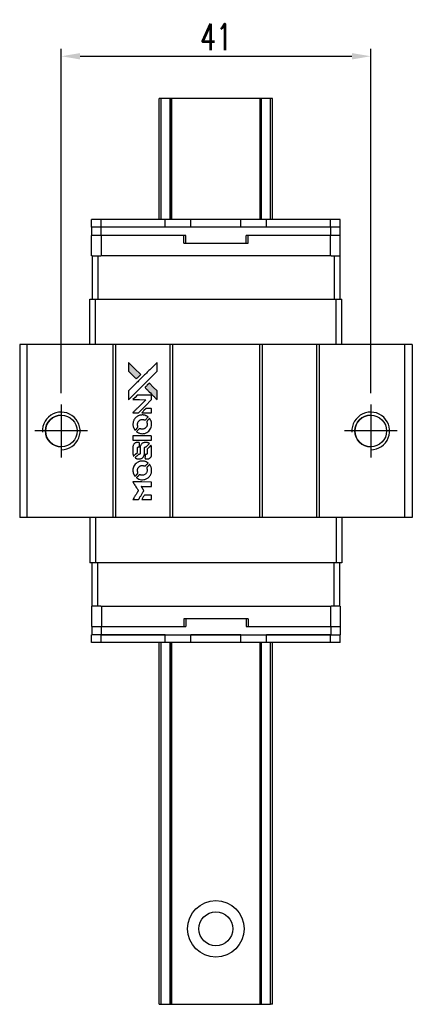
# Model space of a CAD drawing. Header units: millimetres. Extents: x 291 to 532, y -411 to -210.
# Tile 2 of 3: x 308 to 360, y -340 to -210. Entities that reach past the tile are written whole.
import ezdxf

# ---------------------------------------------------------------- set-up
doc = ezdxf.new("R2010")
doc.units = ezdxf.units.MM
doc.header["$LTSCALE"] = 0.1
doc.layers.get('0').update_dxf_attribs({"linetype": 'CONTINUOUS'})
doc.layers.get('Defpoints').update_dxf_attribs({"linetype": 'CONTINUOUS'})
doc.styles.add('DIM-7', font='SIMPLEX.shx', dxfattribs={"width": 0.7, "bigfont": 'chineset.shx'})
doc.dimstyles.new('CNS', dxfattribs={"dimtxt": 3.5, "dimasz": 2.5, "dimexe": 1, "dimexo": 1.5, "dimgap": 0.09, "dimtad": 0, "dimdsep": 46, "dimtxsty": 'DIM-7', "dimcen": 0.09, "dimclrd": 1, "dimclre": 1, "dimclrt": 4, "dimadec": 0, "dimazin": 0, "dimtfac": 1, "dimtix": 1, "dimtmove": 2, "dimatfit": 3, "dimfxl": 1, "dimtvp": 0.971429, "dimtolj": 1, "dimarcsym": 0})

# ---------------------------------------------------------------- blocks, each defined once
blk = doc.blocks.new('*D289')
at = {"color": 7, "lineweight": -2}
for p, q in [((313.19, -259.37), (313.19, -213.73)), ((354.19, -259.37), (354.19, -213.73)), ((315.69, -214.73), (351.69, -214.73))]:
    blk.add_line(p, q, dxfattribs=at)
at = {"color": 7}
for points in [[(315.69, -214.31), (315.69, -215.15), (313.19, -214.73)], [(351.69, -214.31), (351.69, -215.15), (354.19, -214.73)]]:
    blk.add_solid(points, dxfattribs=at)
at = {"layer": 'Defpoints', "color": 0}
for p in [(354.19, -214.73), (313.19, -260.87), (354.19, -260.87)]:
    blk.add_point(p, dxfattribs=at)
at = {"color": 7, "insert": (333.69, -212.18), "char_height": 3.5, "attachment_point": 5, "style": 'DIM-7'}
blk.add_mtext('\\A1;41', dxfattribs=at)
blk = doc.blocks.new('A$Ce5cb1b67')
at = {"linetype": 'Continuous'}
h = blk.add_hatch(color=256, dxfattribs=at)
h.dxf.hatch_style = 1
h.paths.add_polyline_path([(0, 18.17), (0, 17.58), (0, 16.99), (0.51, 16.49, 0.000288), (0.71, 16.29, 0.000479), (0.87, 16.13, 0.000013), (1.02, 15.98, 0.197177), (1.02, 15.98, 0.197497), (1.02, 15.98, 0.00004), (1.11, 16.07, 0.000834), (1.2, 16.16, 0.000506), (1.32, 16.27), (1.61, 16.56), (0.8, 17.36)])
h.paths.add_polyline_path([(2.75, 15.42), (2.46, 15.13, 0.000476), (2.35, 15.01, 0.000789), (2.25, 14.92, 0.000035), (2.17, 14.83, 0.19758), (2.17, 14.83, 0.198396), (2.17, 14.83, 0.000019), (2.28, 14.71, 0.000582), (2.41, 14.59, 0.000351), (2.56, 14.43, 0.000108), (3.21, 13.79, 0.000692), (3.53, 13.47, 0.000077), (3.76, 13.24, 0.197527), (3.77, 13.24, 0.410181), (3.77, 13.24, 0.000493), (3.77, 13.36, 0.002424), (3.78, 13.53, 0.000529), (3.78, 13.81), (3.78, 14.39), (3.26, 14.9)])
for points in [[(0.51, 16.49, 0.000288), (0.71, 16.29, 0.000479), (0.87, 16.13, 0.000013), (1.02, 15.98, 0.197177), (1.02, 15.98, 0.197497), (1.02, 15.98, 0.00004), (1.11, 16.07, 0.000836), (1.2, 16.16, 0.000505), (1.32, 16.27), (1.61, 16.56), (0.8, 17.36), (0, 18.17), (0, 17.58), (0, 16.99)], [(0.71, 13.93, -0.000056), (1.06, 14.28, -0.000021), (1.55, 14.77, -0.000021), (2.09, 15.31, -0.000025), (2.59, 15.81), (3.78, 16.99), (3.77, 17.58), (3.77, 18.16), (2.98, 17.37, 0.000274), (2.6, 16.99, 0.000123), (2.1, 16.5, 0.000121), (1.57, 15.97, 0.000165), (1.09, 15.49), (0, 14.4), (0, 13.81), (0, 13.22)], [(2.56, 14.43, 0.000108), (3.21, 13.79, 0.000692), (3.53, 13.47, 0.000077), (3.76, 13.24, 0.197527), (3.77, 13.24, 0.410182), (3.77, 13.24, 0.000493), (3.77, 13.36, 0.002424), (3.78, 13.53, 0.000529), (3.78, 13.81), (3.78, 14.39), (3.26, 14.9), (2.75, 15.42), (2.46, 15.13, 0.000476), (2.35, 15.01, 0.000789), (2.25, 14.92, 0.000035), (2.17, 14.83, 0.19758), (2.17, 14.83, 0.198396), (2.17, 14.83, 0.000019), (2.28, 14.71, 0.000582), (2.41, 14.59, 0.000351)], [(0.94, 11.49), (1.31, 11.49), (2.18, 12.36), (3.05, 13.23), (3.05, 13.47, 0.0008), (3.05, 13.63, 0.010795), (3.04, 13.69, 0.030495), (3.04, 13.72, 0.080372), (3.03, 13.74, 0.03816), (3.02, 13.76, 0.041799), (3, 13.78, 0.042486), (2.99, 13.79, 0.042078), (2.97, 13.8, 0.099276), (2.94, 13.81, 0.003302), (2.81, 13.81, 0.002586), (2.6, 13.81, 0.000204), (2.04, 13.81), (1.14, 13.81), (0.85, 13.52), (0.56, 13.23), (1.43, 13.23), (2.29, 13.22), (1.44, 12.37, 0.000253), (1.11, 12.04, 0.000412), (0.83, 11.77, 0.000041), (0.58, 11.52, 0.041338), (0.57, 11.51), (0.56, 11.49)], [(2.39, 11.49), (3.05, 11.49), (3.05, 11.73), (3.05, 11.98), (3.03, 12.01, 0.03146), (3.02, 12.02, 0.026444), (3.01, 12.03, 0.026444), (3, 12.04, 0.031457), (2.98, 12.05), (2.95, 12.07), (2.63, 12.07), (2.31, 12.07), (2.02, 11.79, 0.000745), (1.91, 11.68, 0.001228), (1.82, 11.58, 0.000087), (1.74, 11.5, 0.195134), (1.74, 11.49, 0.412117), (1.74, 11.49, 0.000048), (1.93, 11.49, 0.00109), (2.14, 11.49, 0.000653)], [(0.58, 9.83, 0.023681), (0.59, 9.72, 0.022402), (0.62, 9.62, 0.021929), (0.66, 9.52, 0.020503), (0.7, 9.42, 0.013745), (0.73, 9.36, 0.009767), (0.77, 9.3, 0.009658), (0.8, 9.24, 0.027804), (0.83, 9.2), (0.84, 9.19), (1.03, 9.37, 0.002053), (1.11, 9.46, 0.006738), (1.17, 9.52, 0.007826), (1.21, 9.56, 0.063909), (1.22, 9.58, 0.061532), (1.23, 9.61, 0.068674), (1.24, 9.65, 0.052072), (1.23, 9.69, 0.019648), (1.21, 9.74, -0.018366), (1.19, 9.8, -0.0288), (1.18, 9.86, -0.029061), (1.17, 9.92, -0.019155), (1.17, 9.99, -0.053809), (1.2, 10.13, -0.058833), (1.25, 10.27, -0.058566), (1.33, 10.38, -0.052525), (1.44, 10.48, -0.044733), (1.53, 10.54, -0.040573), (1.64, 10.58, -0.041123), (1.74, 10.61, -0.04951), (1.85, 10.61, -0.017369), (1.9, 10.6, -0.024255), (1.94, 10.6, -0.023787), (1.98, 10.58, -0.015798), (2.03, 10.57, 0.010631), (2.06, 10.55, 0.033653), (2.08, 10.55, 0.037806), (2.1, 10.55, 0.016307), (2.13, 10.55, 0.068179), (2.18, 10.55, 0.095747), (2.22, 10.57, 0.033418), (2.28, 10.62, 0.002133), (2.43, 10.78, 0.001452), (2.52, 10.87, 0.012393), (2.56, 10.91, 0.020479), (2.58, 10.93, 0.344362), (2.57, 10.94, 0.074287), (2.55, 10.96, 0.005454), (2.49, 11.01, 0.008391), (2.42, 11.05, 0.017097), (2.36, 11.08, 0.027375), (2.24, 11.13, 0.02835), (2.12, 11.17, 0.027723), (1.99, 11.19, 0.023913), (1.86, 11.2, 0.027047), (1.7, 11.19, 0.031685), (1.55, 11.17, 0.032425), (1.4, 11.13, 0.031013), (1.26, 11.07, 0.037914), (1.09, 10.97, 0.040153), (0.95, 10.85, 0.039834), (0.82, 10.71, 0.036173), (0.71, 10.54, 0.040752), (0.64, 10.38, 0.035885), (0.6, 10.2, 0.035491), (0.57, 10.01, 0.037615)], [(1.08, 8.96, 0.018008), (1.14, 8.92, 0.009842), (1.2, 8.88, 0.009807), (1.28, 8.85, 0.015716), (1.34, 8.82, 0.048467), (1.56, 8.75, 0.045841), (1.79, 8.72, 0.046006), (2.03, 8.74, 0.049638), (2.25, 8.8, 0.064819), (2.54, 8.95, 0.06695), (2.78, 9.17, 0.066691), (2.95, 9.45, 0.063505), (3.04, 9.76, 0.03135), (3.05, 9.84, 0.010439), (3.05, 9.96, 0.010391), (3.05, 10.08, 0.032408), (3.04, 10.16, 0.015696), (3.02, 10.25, 0.018095), (3, 10.34, 0.018551), (2.97, 10.42, 0.018352), (2.93, 10.5, 0.015568), (2.9, 10.56, 0.009832), (2.87, 10.62, 0.009795), (2.83, 10.68, 0.023727), (2.8, 10.72), (2.79, 10.73), (2.61, 10.56, 0.001528), (2.5, 10.45, 0.010022), (2.45, 10.4, 0.019586), (2.43, 10.37, 0.061865), (2.41, 10.34, 0.055054), (2.4, 10.31, 0.061607), (2.4, 10.27, 0.048725), (2.4, 10.22, 0.020221), (2.42, 10.16, -0.017722), (2.44, 10.1, -0.02685), (2.45, 10.04, -0.02759), (2.45, 9.99, -0.020233), (2.45, 9.93, -0.04793), (2.44, 9.81, -0.048386), (2.4, 9.69, -0.047866), (2.33, 9.59, -0.044964), (2.25, 9.5, -0.04333), (2.16, 9.42, -0.050921), (2.05, 9.36, -0.051473), (1.94, 9.33, -0.0459), (1.82, 9.32, -0.019014), (1.76, 9.32, -0.024114), (1.71, 9.33, -0.025081), (1.66, 9.34, -0.023892), (1.61, 9.36, 0.008624), (1.57, 9.37, 0.026486), (1.54, 9.38, 0.035074), (1.51, 9.38, 0.02756), (1.49, 9.38, 0.087163), (1.45, 9.37, 0.073291), (1.41, 9.35, 0.028074), (1.35, 9.3, 0.002594), (1.22, 9.17), (1.04, 8.99)], [(1.81, 7.85), (3.05, 7.85), (3.05, 8.1), (3.05, 8.34), (3.03, 8.37, 0.071429), (3.01, 8.39, 0.054799), (2.99, 8.41, 0.053585), (2.96, 8.43, 0.060698), (2.93, 8.44, 0.033975), (2.88, 8.44, 0.000112), (2.25, 8.44, 0.000726), (1.63, 8.44, 0.001084), (1.1, 8.44), (0.57, 8.43), (0.57, 8.14), (0.57, 7.85)], [(0.58, 6.04, 0.018538), (0.58, 6, 0.010695), (0.59, 5.96, 0.01068), (0.6, 5.92, 0.017678), (0.61, 5.88, 0.013849), (0.63, 5.84, 0.011814), (0.64, 5.79, 0.004513), (0.66, 5.75, 0.290035), (0.67, 5.75, 0.196418), (0.67, 5.75, 0.000124), (0.74, 5.82, 0.001477), (0.82, 5.9, 0.000898), (0.92, 6), (1.17, 6.24), (1.17, 6.55, -0.001471), (1.17, 6.79, -0.028714), (1.17, 6.86, -0.097073), (1.19, 6.9, -0.084199), (1.22, 6.93, -0.042698), (1.24, 6.95, -0.053912), (1.26, 6.96, -0.051004), (1.29, 6.97, -0.032967), (1.32, 6.97, 0.00807), (1.33, 6.97, 0.003023), (1.36, 6.97, 0.002994), (1.38, 6.97, 0.003629), (1.4, 6.97), (1.46, 6.98), (1.46, 7.21, 0.001618), (1.45, 7.33, 0.005206), (1.45, 7.4, 0.00535), (1.45, 7.45, 0.060675), (1.45, 7.47, 0.048484), (1.44, 7.48, 0.02389), (1.44, 7.5, 0.022812), (1.43, 7.51, 0.02462), (1.41, 7.52, 0.061781), (1.39, 7.55, 0.080179), (1.35, 7.56, 0.048561), (1.31, 7.57, 0.010021), (1.22, 7.57, 0.016602), (1.11, 7.57, 0.031409), (1.03, 7.55, 0.036474), (0.95, 7.53, 0.03439), (0.88, 7.5, 0.065928), (0.76, 7.42, 0.069066), (0.67, 7.31, 0.065697), (0.61, 7.18, 0.051559), (0.58, 7.02, 0.020904), (0.57, 6.94, 0.000451), (0.57, 6.53, 0.000419), (0.57, 6.12, 0.022759)], [(0.9, 5.5, 0.023289), (0.96, 5.46, 0.026845), (1.01, 5.43, 0.026047), (1.08, 5.41, 0.019751), (1.15, 5.39, 0.013249), (1.19, 5.38, 0.025169), (1.23, 5.37, 0.016532), (1.27, 5.37, 0.002937), (1.35, 5.37, 0.003317), (1.42, 5.37, 0.011808), (1.46, 5.37, 0.01777), (1.49, 5.38, 0.021476), (1.52, 5.38, 0.04325), (1.66, 5.42, 0.045753), (1.78, 5.49, 0.04649), (1.88, 5.57, 0.047672), (1.97, 5.67, 0.025315), (1.99, 5.71, 0.015208), (2.02, 5.76, 0.01512), (2.05, 5.82, 0.022488), (2.07, 5.87, 0.027857), (2.09, 5.95, 0.034138), (2.1, 6.02, 0.014286), (2.1, 6.14, 0.00124), (2.1, 6.43, -0.00103), (2.1, 6.6, -0.002552), (2.1, 6.73, -0.001594), (2.11, 6.83, -0.047676), (2.11, 6.86, -0.085307), (2.13, 6.9, -0.097789), (2.16, 6.93, -0.085947), (2.2, 6.96, -0.051339), (2.26, 6.97, 0.014634), (2.28, 6.97, 0.015028), (2.3, 6.97, 0.014927), (2.31, 6.98, 0.059415), (2.32, 6.98, 0.070595), (2.34, 6.99, 0.00028), (2.55, 7.2, 0.000111), (2.76, 7.41, 0.200239), (2.77, 7.42, 0.268906), (2.76, 7.42, 0.001866), (2.71, 7.45, 0.007532), (2.66, 7.48, 0.017818), (2.62, 7.5, 0.013256), (2.58, 7.52, 0.011636), (2.54, 7.53, 0.011528), (2.49, 7.54, 0.012303), (2.45, 7.56, 0.0423), (2.38, 7.56, 0.013657), (2.27, 7.57, 0.013857), (2.17, 7.56, 0.037428), (2.09, 7.55, 0.014927), (2.04, 7.54, 0.0122), (1.99, 7.52, 0.012518), (1.94, 7.51, 0.023062), (1.9, 7.49, 0.065961), (1.76, 7.4, 0.06055), (1.65, 7.27, 0.059676), (1.57, 7.11, 0.060497), (1.52, 6.94, 0.025683), (1.52, 6.9, 0.001528), (1.52, 6.79, 0.002124), (1.52, 6.65, 0.001173), (1.52, 6.49, -0.000809), (1.52, 6.19, -0.017164), (1.52, 6.1, -0.063931), (1.51, 6.05, -0.108429), (1.49, 6.02, -0.052941), (1.46, 6, -0.063675), (1.44, 5.99, -0.050562), (1.41, 5.98, -0.020337), (1.36, 5.98, 0.009897), (1.34, 5.97, 0.016482), (1.31, 5.97, 0.019019), (1.3, 5.97, 0.06043), (1.28, 5.96, 0.076267), (1.26, 5.94, 0.00054), (1.07, 5.75, 0.000307), (0.87, 5.55, 0.142594), (0.86, 5.53, 0.232419), (0.86, 5.53, 0.022995), (0.87, 5.52, 0.024627), (0.88, 5.51, 0.015407)], [(2.18, 5.47, 0.065483), (2.19, 5.44, 0.053271), (2.21, 5.41, 0.052018), (2.24, 5.39, 0.0556), (2.27, 5.38, 0.036839), (2.29, 5.37, 0.026922), (2.31, 5.37, 0.016905), (2.35, 5.37, 0.004317), (2.4, 5.37, 0.016369), (2.5, 5.37, 0.029936), (2.59, 5.38, 0.03418), (2.67, 5.4, 0.031327), (2.74, 5.43, 0.046935), (2.83, 5.49, 0.054053), (2.91, 5.56, 0.053701), (2.97, 5.64, 0.045364), (3.01, 5.74, 0.032479), (3.03, 5.83, 0.03386), (3.04, 5.92, 0.013578), (3.05, 6.06, 0.001155), (3.05, 6.42, 0.000413), (3.05, 6.73, 0.005008), (3.04, 6.85, 0.013199), (3.04, 6.92, 0.033956), (3.03, 6.97, 0.013909), (3.02, 7.02, 0.010864), (3, 7.07, 0.010938), (2.99, 7.12, 0.028702), (2.97, 7.16), (2.96, 7.18), (2.71, 6.93), (2.45, 6.68), (2.45, 6.39, -0.001504), (2.45, 6.27, -0.00328), (2.45, 6.17, -0.001901), (2.45, 6.1, -0.061333), (2.45, 6.08, -0.063621), (2.44, 6.05, -0.048633), (2.42, 6.03, -0.046769), (2.4, 6.01, -0.047961), (2.37, 5.99, -0.02678), (2.35, 5.98, -0.050957), (2.33, 5.98, -0.029398), (2.3, 5.97, -0.00401), (2.25, 5.97), (2.17, 5.97), (2.17, 5.73, 0.001061), (2.17, 5.59, 0.009147), (2.17, 5.53, 0.020721), (2.17, 5.49, 0.051619)], [(0.58, 3.73, 0.024131), (0.59, 3.62, 0.022344), (0.62, 3.51, 0.021883), (0.66, 3.41, 0.020884), (0.71, 3.3, 0.010669), (0.74, 3.24, 0.010389), (0.77, 3.19, 0.010913), (0.8, 3.13, 0.022227), (0.83, 3.09), (0.84, 3.08), (1.03, 3.27, 0.002452), (1.1, 3.34, 0.003628), (1.16, 3.41, 0.001662), (1.21, 3.46, 0.070159), (1.22, 3.48, 0.047671), (1.23, 3.49, 0.018624), (1.23, 3.5, 0.017921), (1.23, 3.52, 0.018804), (1.23, 3.54, 0.018255), (1.24, 3.56, 0.041312), (1.23, 3.58, 0.037164), (1.23, 3.6, 0.012342), (1.22, 3.62, -0.015101), (1.2, 3.68, -0.035998), (1.18, 3.73, -0.033244), (1.18, 3.78, -0.011249), (1.18, 3.86, -0.004059), (1.18, 3.92, -0.019693), (1.18, 3.96, -0.027943), (1.18, 3.98, -0.014411), (1.19, 4.02, -0.033089), (1.22, 4.1, -0.033887), (1.26, 4.18, -0.034021), (1.31, 4.25, -0.033942), (1.37, 4.32, -0.02816), (1.44, 4.38, -0.035032), (1.5, 4.42, -0.035269), (1.58, 4.46, -0.029196), (1.66, 4.49, -0.037862), (1.76, 4.5, -0.043657), (1.85, 4.51, -0.043064), (1.94, 4.49, -0.035184), (2.04, 4.46, 0.033699), (2.08, 4.45, 0.052815), (2.13, 4.44, 0.059167), (2.16, 4.44, 0.058972), (2.2, 4.45, 0.059208), (2.23, 4.47, 0.021125), (2.26, 4.5, 0.008691), (2.32, 4.56, 0.000851), (2.46, 4.7, 0.001873), (2.53, 4.77, 0.013884), (2.56, 4.8, 0.022355), (2.58, 4.83, 0.341453), (2.58, 4.84, 0.073011), (2.56, 4.85, 0.004587), (2.49, 4.9, 0.00748), (2.42, 4.94, 0.016837), (2.37, 4.97, 0.028606), (2.24, 5.02, 0.031352), (2.11, 5.06, 0.031004), (1.97, 5.09, 0.0268), (1.83, 5.09, 0.026698), (1.67, 5.09, 0.03002), (1.53, 5.06, 0.030357), (1.39, 5.02, 0.028554), (1.25, 4.96, 0.062944), (1, 4.79, 0.062206), (0.79, 4.56, 0.062448), (0.65, 4.29, 0.064355), (0.58, 4, 0.017377), (0.57, 3.94, 0.008369), (0.57, 3.86, 0.008367), (0.57, 3.79, 0.01757)], [(1.08, 2.85, 0.064158), (1.37, 2.7, 0.06356), (1.69, 2.62, 0.064004), (2.01, 2.63, 0.066747), (2.32, 2.72, 0.04321), (2.51, 2.82, 0.044737), (2.68, 2.96, 0.044901), (2.82, 3.12, 0.044184), (2.93, 3.31, 0.026293), (2.99, 3.45, 0.033344), (3.03, 3.59, 0.033227), (3.05, 3.73, 0.025815), (3.05, 3.88, 0.023119), (3.04, 4.03, 0.031044), (3.02, 4.16, 0.031337), (2.98, 4.29, 0.024258), (2.92, 4.42, 0.015622), (2.89, 4.47, 0.008495), (2.86, 4.53, 0.008415), (2.83, 4.58, 0.020814), (2.8, 4.62), (2.78, 4.63), (2.61, 4.45, 0.002843), (2.47, 4.32, 0.033917), (2.42, 4.27, 0.087906), (2.4, 4.22, 0.073302), (2.4, 4.18, 0.022047), (2.4, 4.15, 0.026465), (2.4, 4.13, 0.022233), (2.41, 4.11, 0.009985), (2.42, 4.07, -0.039011), (2.45, 3.96, -0.044398), (2.45, 3.85, -0.045096), (2.44, 3.74, -0.04265), (2.41, 3.63, -0.071154), (2.33, 3.47, -0.068827), (2.2, 3.34, -0.068713), (2.05, 3.26, -0.070507), (1.87, 3.22, -0.028605), (1.8, 3.21, -0.031418), (1.73, 3.22, -0.031044), (1.66, 3.23, -0.02668), (1.59, 3.26, 0.038913), (1.54, 3.27, 0.043732), (1.5, 3.28, 0.047754), (1.46, 3.28, 0.075756), (1.43, 3.27, 0.07294), (1.41, 3.25, 0.003456), (1.36, 3.21, 0.005023), (1.3, 3.15, 0.002422), (1.22, 3.07, 0.000819), (1.15, 3, 0.001349), (1.09, 2.94, 0.0001), (1.04, 2.89, 0.205335), (1.04, 2.89, 0.219821), (1.04, 2.89, 0.002494), (1.05, 2.88, 0.007089), (1.07, 2.87, 0.004494)], [(0.94, 0), (1.31, 0), (1.38, 0.1, -0.000297), (1.42, 0.17, -0.000037), (1.5, 0.3, -0.000043), (1.6, 0.46, -0.000036), (1.71, 0.64, 0.000044), (1.81, 0.81, 0.000063), (1.9, 0.96, 0.000035), (1.98, 1.09, 0.0009), (2, 1.12), (2.03, 1.17), (1.99, 1.24, 0.001175), (1.97, 1.27, 0.000208), (1.92, 1.34, 0.000225), (1.87, 1.43, 0.000203), (1.82, 1.51, -0.000711), (1.77, 1.6, -0.001119), (1.72, 1.67, -0.000263), (1.69, 1.73, -0.04589), (1.68, 1.73, -0.519312), (1.69, 1.74, -0.001914), (1.79, 1.74, -0.003124), (1.95, 1.74, -0.000285), (2.36, 1.74), (3.05, 1.74), (3.05, 1.98, 0.001727), (3.05, 2.15, 0.025279), (3.04, 2.21, 0.073886), (3.04, 2.25, 0.07426), (3.02, 2.28, 0.03264), (3.01, 2.29, 0.01784), (3, 2.3, 0.017712), (2.99, 2.3, 0.026854), (2.98, 2.31), (2.95, 2.32), (1.76, 2.33), (0.56, 2.33), (0.57, 2.31, -0.004595), (0.58, 2.3, -0.00016), (0.6, 2.27, -0.000298), (0.63, 2.23, -0.000208), (0.66, 2.18, 0.000986), (0.75, 2.03, 0.00025), (0.89, 1.8, 0.000268), (1.05, 1.56, 0.000436), (1.18, 1.35, -0.002932), (1.22, 1.28, -0.004718), (1.25, 1.22, -0.001113), (1.29, 1.17, -0.227179), (1.29, 1.16, -0.045982), (1.28, 1.16, -0.000145), (1.24, 1.09, -0.000825), (1.19, 1.01, -0.000517), (1.13, 0.92, 0.000056), (0.94, 0.6, 0.000289), (0.83, 0.43, 0.000481), (0.75, 0.3, 0.000418), (0.67, 0.16), (0.57, 0)], [(2.39, 0), (3.05, 0), (3.05, 0.24, 0.000842), (3.05, 0.39, 0.010591), (3.05, 0.45, 0.028995), (3.04, 0.48, 0.069543), (3.04, 0.51, 0.051063), (3.02, 0.53, 0.039932), (3.01, 0.55, 0.039414), (2.99, 0.56, 0.045845), (2.96, 0.58, 0.094811), (2.94, 0.58, 0.007124), (2.88, 0.58, 0.004713), (2.76, 0.59, 0.000534), (2.51, 0.59), (2.09, 0.59), (2.05, 0.53, 0.000828), (1.94, 0.35, 0.000879), (1.84, 0.18, 0.000048), (1.73, 0.01, 0.137596), (1.73, 0, 0.413028), (1.73, 0, 0.000016), (1.93, 0, 0.000623), (2.14, 0, 0.000374)]]:
    blk.add_lwpolyline(points, format="xyb", close=True)

msp = doc.modelspace()

# ---------------------------------------------------------------- linework, layer by layer
at = {"color": 7, "linetype": 'Continuous', "lineweight": 25}
for p, q in [((326.418, -220.316), (326.166, -220.316)), ((326.166, -236.366), (326.166, -220.316)), ((326.166, -220.316), (326.166, -220.316)), ((326.166, -236.366), (326.166, -220.316)), ((327.606, -220.316), (326.418, -220.316)), ((326.418, -236.366), (326.418, -220.316)), ((327.692, -220.316), (327.606, -220.316)), ((327.606, -236.366), (327.606, -220.316)), ((327.816, -220.316), (327.692, -220.316)), ((327.692, -236.366), (327.692, -220.316)), ((339.516, -220.316), (327.816, -220.316)), ((327.816, -236.366), (327.816, -220.316)), ((339.516, -236.366), (339.516, -220.316)), ((339.641, -220.316), (339.516, -220.316)), ((339.726, -220.316), (339.641, -220.316)), ((339.641, -236.366), (339.641, -220.316)), ((340.915, -220.316), (339.726, -220.316)), ((339.726, -236.366), (339.726, -220.316)), ((340.915, -236.366), (340.915, -220.316)), ((341.166, -236.366), (341.166, -220.316)), ((341.166, -236.366), (341.166, -220.316)), ((317.216, -237.366), (317.216, -236.366)), ((318.466, -236.366), (317.216, -236.366)), ((318.466, -237.366), (317.216, -237.366)), ((317.238, -238.466), (317.238, -237.366)), ((318.466, -237.366), (318.466, -236.366)), ((326.966, -236.366), (318.466, -236.366)), ((326.966, -237.366), (318.466, -237.366)), ((318.488, -238.466), (318.488, -237.366)), ((348.888, -237.366), (318.488, -237.366)), ((326.966, -237.366), (326.966, -236.366)), ((330.366, -236.366), (326.966, -236.366)), ((336.966, -236.366), (330.366, -236.366)), ((330.366, -237.366), (330.366, -236.366)), ((336.966, -237.366), (330.366, -237.366)), ((336.966, -237.366), (336.966, -236.366)), ((340.366, -236.366), (336.966, -236.366)), ((340.366, -237.366), (340.366, -236.366)), ((348.866, -236.366), (340.366, -236.366)), ((348.866, -237.366), (340.366, -237.366)), ((348.866, -237.366), (348.866, -236.366)), ((350.117, -236.366), (348.866, -236.366)), ((348.888, -238.466), (348.888, -237.366)), ((350.138, -237.366), (348.888, -237.366)), ((350.117, -237.366), (350.117, -236.366)), ((350.138, -238.466), (350.138, -237.366)), ((317.201, -241.166), (317.201, -238.466)), ((318.503, -238.466), (317.201, -238.466)), ((318.503, -241.166), (318.503, -238.466)), ((329.427, -238.466), (318.503, -238.466)), ((329.688, -238.466), (329.427, -238.466)), ((329.427, -239.466), (329.427, -238.466)), ((329.688, -239.466), (329.688, -238.466)), ((337.927, -238.466), (337.688, -238.466)), ((337.688, -239.466), (337.688, -238.466)), ((337.927, -239.466), (337.927, -238.466)), ((348.85, -238.466), (337.927, -238.466)), ((348.85, -241.166), (348.85, -238.466)), ((348.877, -238.466), (348.85, -238.466)), ((348.888, -238.466), (348.877, -238.466)), ((350.138, -238.466), (348.888, -238.466)), ((350.151, -238.466), (350.138, -238.466)), ((350.151, -241.166), (350.151, -238.466)), ((329.427, -239.466), (337.927, -239.466)), ((317.266, -241.166), (317.201, -241.166)), ((317.266, -241.166), (317.266, -246.916)), ((317.266, -241.166), (318.016, -241.166)), ((318.016, -241.166), (318.016, -246.916)), ((318.016, -241.166), (318.426, -241.166)), ((318.503, -241.166), (318.426, -241.166)), ((348.85, -241.166), (318.503, -241.166)), ((348.927, -241.166), (348.85, -241.166)), ((348.927, -241.166), (349.316, -241.166)), ((349.316, -241.166), (349.316, -246.916)), ((349.316, -241.166), (350.066, -241.166)), ((350.151, -241.166), (350.066, -241.166)), ((350.066, -241.166), (350.066, -246.916)), ((316.967, -252.916), (316.967, -246.916)), ((316.967, -246.916), (317.725, -246.916)), ((317.725, -252.916), (317.725, -246.916)), ((317.725, -246.916), (349.608, -246.916)), ((349.608, -252.916), (349.608, -246.916)), ((349.608, -246.916), (350.366, -246.916)), ((350.366, -252.916), (350.366, -246.916)), ((307.687, -252.916), (307.687, -275.816)), ((308.637, -252.916), (307.687, -252.916)), ((308.637, -252.916), (308.637, -275.816)), ((320.037, -252.916), (308.637, -252.916)), ((320.037, -252.916), (320.037, -275.816)), ((320.387, -252.916), (320.037, -252.916)), ((320.387, -252.916), (320.387, -275.816)), ((327.587, -252.916), (320.387, -252.916)), ((327.587, -252.916), (327.587, -275.816)), ((327.937, -252.916), (327.587, -252.916)), ((327.937, -252.916), (327.937, -275.816)), ((339.437, -252.916), (327.937, -252.916)), ((339.437, -252.916), (339.437, -275.816)), ((339.787, -252.916), (339.437, -252.916)), ((339.787, -252.916), (339.787, -275.816)), ((346.987, -252.916), (339.787, -252.916)), ((346.987, -252.916), (346.987, -275.816)), ((347.337, -252.916), (346.987, -252.916)), ((347.337, -252.916), (347.337, -275.816)), ((358.637, -252.916), (347.337, -252.916)), ((358.637, -252.916), (358.637, -275.816)), ((359.687, -252.916), (358.637, -252.916)), ((359.687, -252.916), (359.687, -275.816)), ((308.637, -275.816), (307.687, -275.816)), ((320.037, -275.816), (308.637, -275.816)), ((316.967, -275.816), (316.967, -281.816)), ((317.725, -275.816), (317.725, -281.816)), ((320.387, -275.816), (320.037, -275.816)), ((327.587, -275.816), (320.387, -275.816)), ((327.937, -275.816), (327.587, -275.816)), ((339.437, -275.816), (327.937, -275.816)), ((339.787, -275.816), (339.437, -275.816)), ((346.987, -275.816), (339.787, -275.816)), ((347.337, -275.816), (346.987, -275.816)), ((358.637, -275.816), (347.337, -275.816)), ((349.608, -275.816), (349.608, -281.816)), ((350.366, -275.816), (350.366, -281.816)), ((359.687, -275.816), (358.637, -275.816)), ((317.725, -281.816), (316.967, -281.816)), ((317.267, -287.566), (317.267, -281.816)), ((349.608, -281.816), (317.725, -281.816)), ((318.017, -287.566), (318.017, -281.816)), ((349.317, -287.566), (349.317, -281.816)), ((350.366, -281.816), (349.608, -281.816)), ((350.067, -287.566), (350.067, -281.816)), ((317.202, -287.566), (317.202, -290.266)), ((317.202, -287.566), (317.267, -287.566)), ((318.017, -287.566), (317.267, -287.566)), ((318.426, -287.566), (318.017, -287.566)), ((318.426, -287.566), (318.503, -287.566)), ((318.503, -287.566), (318.503, -290.266)), ((318.503, -287.566), (348.85, -287.566)), ((348.85, -287.566), (348.85, -290.266)), ((348.85, -287.566), (348.927, -287.566)), ((349.317, -287.566), (348.927, -287.566)), ((350.067, -287.566), (349.317, -287.566)), ((350.067, -287.566), (350.152, -287.566)), ((350.152, -287.566), (350.152, -290.266)), ((329.426, -289.266), (329.426, -290.266)), ((337.926, -289.266), (329.426, -289.266)), ((329.688, -289.266), (329.688, -290.266)), ((337.688, -289.266), (337.688, -290.266)), ((337.926, -289.266), (337.926, -290.266)), ((317.202, -290.266), (318.503, -290.266)), ((317.238, -290.266), (317.238, -291.366)), ((318.488, -290.266), (318.488, -291.366)), ((318.503, -290.266), (329.426, -290.266)), ((329.426, -290.266), (329.688, -290.266)), ((337.688, -290.266), (337.926, -290.266)), ((337.926, -290.266), (348.85, -290.266)), ((348.85, -290.266), (348.877, -290.266)), ((348.877, -290.266), (348.888, -290.266)), ((348.888, -290.266), (348.888, -291.366)), ((348.888, -290.266), (350.138, -290.266)), ((350.138, -290.266), (350.138, -291.366)), ((350.138, -290.266), (350.152, -290.266)), ((317.216, -292.366), (317.216, -291.366)), ((318.466, -291.366), (317.216, -291.366)), ((318.466, -292.366), (318.466, -291.366)), ((326.966, -291.366), (318.466, -291.366)), ((318.488, -291.366), (348.888, -291.366)), ((326.966, -292.366), (326.966, -291.366)), ((336.967, -291.366), (330.366, -291.366)), ((330.366, -292.366), (330.366, -291.366)), ((336.967, -292.366), (336.967, -291.366)), ((348.866, -291.366), (340.367, -291.366)), ((340.367, -292.366), (340.367, -291.366)), ((348.866, -292.366), (348.866, -291.366)), ((348.888, -291.366), (350.138, -291.366)), ((350.117, -292.366), (350.117, -291.366)), ((318.466, -292.366), (317.216, -292.366)), ((326.966, -292.366), (318.466, -292.366)), ((326.166, -340.316), (326.166, -292.366)), ((326.166, -340.316), (326.166, -292.366)), ((326.418, -340.316), (326.418, -292.366)), ((330.366, -292.366), (326.966, -292.366)), ((327.606, -340.316), (327.606, -292.366)), ((327.692, -340.316), (327.692, -292.366)), ((327.816, -340.316), (327.816, -292.366)), ((336.967, -292.366), (330.366, -292.366)), ((340.367, -292.366), (336.967, -292.366)), ((339.516, -340.316), (339.516, -292.366)), ((339.641, -340.316), (339.641, -292.366)), ((339.726, -340.316), (339.726, -292.366)), ((348.866, -292.366), (340.367, -292.366)), ((340.915, -340.316), (340.915, -292.366)), ((341.166, -340.316), (341.166, -292.366)), ((341.166, -340.316), (341.166, -292.366)), ((350.117, -292.366), (348.866, -292.366)), ((326.166, -340.316), (326.418, -340.316)), ((326.166, -340.316), (326.166, -340.316)), ((326.418, -340.316), (327.606, -340.316)), ((327.606, -340.316), (327.692, -340.316)), ((327.692, -340.316), (327.816, -340.316)), ((327.816, -340.316), (339.516, -340.316)), ((339.516, -340.316), (339.641, -340.316)), ((339.641, -340.316), (339.726, -340.316)), ((339.726, -340.316), (340.915, -340.316))]:
    msp.add_line(p, q, dxfattribs=at)
for p, q in [((313.187, -260.866), (313.187, -267.866)), ((354.187, -260.866), (354.187, -267.866)), ((316.687, -264.366), (309.687, -264.366)), ((357.687, -264.366), (350.687, -264.366))]:
    msp.add_line(p, q)
for centre, radius in [((313.187, -264.366), 2.1), ((354.187, -264.366), 2.1), ((333.666, -330.316), 3.75), ((333.666, -330.316), 2.25)]:
    msp.add_circle(centre, radius, dxfattribs=at)
for centre in [(313.187, -264.366), (354.187, -264.366)]:
    msp.add_arc(centre, 2.5, 270, 183.42717)
for centre, start, end in [((313.187, -264.366), 90, 180), ((354.187, -264.366), 90, 180), ((313.187, -264.366), 180, 270), ((354.187, -264.366), 180, 270)]:
    msp.add_arc(centre, 2.1, start, end, dxfattribs=at)
for points in [[(341.166, -220.316), (341.166, -220.316), (341.143, -220.316), (341.047, -220.316), (340.979, -220.316), (340.915, -220.316)], [(341.166, -340.316), (341.166, -340.316), (341.143, -340.316), (341.047, -340.316), (340.979, -340.316), (340.915, -340.316)]]:
    msp.add_open_spline(points, degree=3, knots=[0, 0, 0, 0, 0.5, 0.5, 1, 1, 1, 1], dxfattribs=at)

# ---------------------------------------------------------------- block references
msp.add_blockref('A$Ce5cb1b67', (322.113, -273.446))

# ---------------------------------------------------------------- dimensions: what is measured, and where the dimension line sits
at = {"color": 7}
dim = msp.add_linear_dim(base=(354.187, -214.731), p1=(313.187, -260.866), p2=(354.187, -260.866), dimstyle='CNS', override={"dimgap": 0.8, "dimtad": 1, "dimclrd": 7, "dimclre": 7, "dimclrt": 7, "dimadec": 2, "dimazin": 2, "dimtmove": 1}, dxfattribs=at)
dim.commit()
dim.dimension.update_dxf_attribs({"geometry": '*D289', "text_midpoint": (333.687, -212.181)})

doc.saveas('drawing.dxf')
